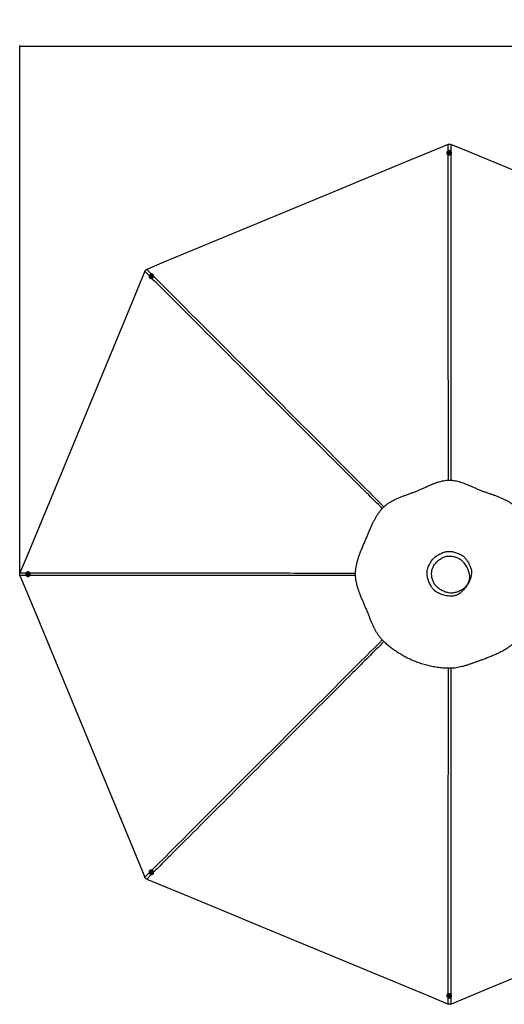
# Model space of a CAD drawing. Header units: millimetres. Extents: x 20 to 26059, y 28 to 17777.
# Tile 44 of 90: x 2197 to 6143, y 9764 to 17777. Entities that reach past the tile are written whole.
import ezdxf

# ---------------------------------------------------------------- set-up
doc = ezdxf.new("R2010")
doc.units = ezdxf.units.MM
doc.header["$LTSCALE"] = 2
doc.layers.add('COMPONENT_GEOMETRY', color=7, linetype='Continuous')
doc.styles.add('SLDTEXTSTYLE0', font='TXT', dxfattribs={"width": 0.75})
doc.dimstyles.new('SLDDIMSTYLE0', dxfattribs={"dimtxt": 150, "dimasz": 6.604, "dimexe": 0, "dimexo": 0.0625, "dimgap": 37.5, "dimtad": 0, "dimtih": 1, "dimtoh": 1, "dimdec": 0, "dimrnd": 1e-09, "dimzin": 12, "dimdsep": 46, "dimtxsty": 'SLDTEXTSTYLE0', "dimsah": 1, "dimcen": 0.09, "dimadec": 0, "dimazin": 3, "dimtfac": 1, "dimtdec": 0, "dimtofl": 0, "dimtmove": 0, "dimatfit": 3, "dimfxl": 1, "dimfrac": 2, "dimtolj": 1, "dimtzin": 12, "dimarcsym": 0})

# ---------------------------------------------------------------- blocks, each defined once
blk = doc.blocks.new('_D')
at = {"layer": 'COMPONENT_GEOMETRY', "color": 7}
for p, q in [((8742.9, 17777.2), (8697.2, 17777.2)), ((8697.2, 17777.2), (8697.2, 17539.1)), ((9454, 17777.2), (9499.7, 17777.2)), ((9499.7, 17777.2), (9499.7, 17539.1)), ((2197.2, 13286.2), (2197.2, 17567.6)), ((2197.2, 17561.2), (8628.2, 17561.2)), ((15999.8, 17561.2), (9568.7, 17561.2)), ((15999.8, 13309.5), (15999.8, 17567.6)), ((8697.2, 17539.1), (8742.9, 17539.1)), ((9499.7, 17539.1), (9454, 17539.1))]:
    blk.add_line(p, q, dxfattribs=at)
for points in [[(2197.2, 17561.2), (2203.8, 17560.2), (2203.8, 17562.2)], [(15999.8, 17561.2), (15993.1, 17562.2), (15993.1, 17560.2)]]:
    blk.add_solid(points, dxfattribs=at)
at = {"layer": 'COMPONENT_GEOMETRY', "color": 7, "char_height": 150, "attachment_point": 1, "style": 'SLDTEXTSTYLE0'}
for s, insert in [('22\'7.70"', (8742.9, 17732.5)), ('6901mm', (8689.3, 17508.1))]:
    blk.add_mtext(s, dxfattribs=dict(at, insert=insert))

msp = doc.modelspace()

# ---------------------------------------------------------------- linework, layer by layer
at = {"color": 8, "linetype": 'Continuous', "lineweight": 25}
for p, q in [((5686.46, 16710.32), (5686.45, 16762.15)), ((5707.69, 16762.15), (5707.68, 16706.57)), ((3251.76, 15694.73), (3216.3, 15730.18)), ((3231.32, 15745.2), (3268.67, 15707.83)), ((2199.35, 13275.05), (2249.62, 13275.04)), ((2249.46, 13253.82), (2199.35, 13253.81)), ((3216.3, 10798.68), (3251.71, 10834.08)), ((3268.66, 10821.02), (3231.32, 10783.67)), ((5686.45, 9766.72), (5686.46, 9818.51)), ((5707.68, 9822.34), (5707.69, 9766.72))]:
    msp.add_line(p, q, dxfattribs=at)
at = {"color": 7, "linetype": 'Continuous', "lineweight": 25}
for p, q in [((5675.42, 16695.07), (5675.41, 16693.66)), ((5684.72, 16695.33), (5684.72, 16695.03)), ((5690.77, 16697.46), (5692.74, 16700.07)), ((5692.26, 16694.59), (5690.77, 16697.46)), ((5691.16, 16696.72), (5691.75, 16697.51)), ((5691.75, 16697.51), (5692.74, 16698.81)), ((5695.71, 16694.33), (5692.26, 16694.59)), ((5692.74, 16700.07), (5696.19, 16699.81)), ((5692.74, 16698.81), (5692.74, 16700.07)), ((5692.74, 16698.81), (5694.46, 16698.68)), ((5694.46, 16698.68), (5696.19, 16698.55)), ((5697.68, 16696.94), (5695.71, 16694.33)), ((5696.19, 16699.81), (5697.68, 16696.94)), ((5696.19, 16698.55), (5696.19, 16699.81)), ((5696.19, 16698.55), (5696.93, 16697.12)), ((5696.93, 16697.12), (5697.29, 16696.43)), ((5703.72, 16694.94), (5703.72, 16695.25)), ((5713.01, 16693.49), (5713.02, 16694.9)), ((3255.12, 15676.95), (3256.11, 15675.95)), ((3261.5, 15683.72), (3261.71, 15683.5)), ((3263.82, 15692.74), (3266.44, 15695)), ((3264.27, 15689.51), (3263.82, 15692.74)), ((3264.7, 15691.86), (3263.82, 15692.74)), ((3267.35, 15688.53), (3264.27, 15689.51)), ((3264.7, 15691.86), (3266.01, 15692.99)), ((3264.93, 15690.24), (3264.7, 15691.86)), ((3265.07, 15689.25), (3264.93, 15690.24)), ((3266.01, 15692.99), (3267.33, 15694.11)), ((3266.44, 15695), (3269.52, 15694.02)), ((3267.33, 15694.11), (3266.44, 15695)), ((3267.33, 15694.11), (3268.87, 15693.63)), ((3269.97, 15690.79), (3267.35, 15688.53)), ((3268.87, 15693.63), (3269.61, 15693.39)), ((3269.52, 15694.02), (3269.97, 15690.79)), ((3275.19, 15696.9), (3274.98, 15697.11)), ((3282.78, 15702.45), (3281.79, 15703.45)), ((2258.59, 13262.95), (2258.85, 13266.4)), ((2261.2, 13260.98), (2258.59, 13262.95)), ((2259.85, 13262.95), (2258.59, 13262.95)), ((2258.85, 13266.4), (2261.72, 13267.88)), ((2260.1, 13266.4), (2258.85, 13266.4)), ((2259.85, 13262.95), (2259.98, 13264.68)), ((2261.15, 13261.96), (2259.85, 13262.95)), ((2259.98, 13264.68), (2260.1, 13266.4)), ((2260.1, 13266.4), (2261.54, 13267.14)), ((2261.95, 13261.36), (2261.15, 13261.96)), ((2264.07, 13262.46), (2261.2, 13260.98)), ((2261.54, 13267.14), (2262.23, 13267.5)), ((2261.72, 13267.88), (2264.33, 13265.91)), ((2263.67, 13273.93), (2263.36, 13273.93)), ((2263.36, 13254.93), (2263.67, 13254.93)), ((2265.07, 13283.23), (2263.67, 13283.23)), ((2263.67, 13245.63), (2265.07, 13245.63)), ((2264.33, 13265.91), (2264.07, 13262.46)), ((3256.11, 10852.91), (3255.12, 10851.92)), ((3261.71, 10845.36), (3261.5, 10845.14)), ((3263.66, 10836.65), (3264.64, 10839.72)), ((3264.54, 10837.54), (3263.66, 10836.65)), ((3265.91, 10834.02), (3263.66, 10836.65)), ((3264.54, 10837.54), (3265.03, 10839.07)), ((3265.67, 10836.22), (3264.54, 10837.54)), ((3264.64, 10839.72), (3267.88, 10840.17)), ((3265.03, 10839.07), (3265.26, 10839.81)), ((3266.8, 10834.91), (3265.67, 10836.22)), ((3266.8, 10834.91), (3265.91, 10834.02)), ((3269.15, 10834.47), (3265.91, 10834.02)), ((3268.42, 10835.14), (3266.8, 10834.91)), ((3267.88, 10840.17), (3270.14, 10837.55)), ((3269.41, 10835.28), (3268.42, 10835.14)), ((3270.14, 10837.55), (3269.15, 10834.47)), ((3274.98, 10831.75), (3275.19, 10831.97)), ((3281.79, 10825.41), (3282.78, 10826.41)), ((5675.41, 9835.21), (5675.42, 9833.8)), ((5684.72, 9833.84), (5684.72, 9833.53)), ((5690.77, 9831.92), (5692.75, 9834.53)), ((5692.25, 9829.06), (5690.77, 9831.92)), ((5691.51, 9831.75), (5691.16, 9832.43)), ((5692.25, 9830.31), (5691.51, 9831.75)), ((5692.25, 9830.31), (5692.25, 9829.06)), ((5693.97, 9830.18), (5692.25, 9830.31)), ((5695.7, 9828.8), (5692.25, 9829.06)), ((5692.75, 9834.53), (5696.2, 9834.27)), ((5695.7, 9830.05), (5693.97, 9830.18)), ((5697.68, 9831.41), (5695.7, 9828.8)), ((5696.69, 9831.36), (5695.7, 9830.05)), ((5695.7, 9830.05), (5695.7, 9828.8)), ((5696.2, 9834.27), (5697.68, 9831.41)), ((5697.29, 9832.16), (5696.69, 9831.36)), ((5703.72, 9833.62), (5703.72, 9833.92)), ((5713.02, 9833.96), (5713.01, 9835.37))]:
    msp.add_line(p, q, dxfattribs=at)
at = {"color": 7, "linetype": 'Continuous', "lineweight": 25, "flags": 128}
for points in [[(5686.45, 16762.15), (5381.86, 16635.98), (5067.79, 16505.89), (4753.71, 16375.79), (4439.63, 16245.7), (3999.6, 16063.43), (3685.53, 15933.34), (3371.45, 15803.24), (3231.32, 15745.2)], [(8160.96, 15745.97), (7856.38, 15872.13), (7542.3, 16002.22), (7228.22, 16132.32), (6914.15, 16262.41), (6475.97, 16443.91), (6161.89, 16574.01), (5847.82, 16704.1), (5707.69, 16762.15)], [(5712.48, 16699.05), (5711.26, 16702.24), (5709.38, 16705.14), (5706.92, 16707.66), (5703.98, 16709.68), (5700.65, 16711.15), (5697.08, 16711.99), (5693.4, 16712.18), (5689.76, 16711.7), (5686.28, 16710.59), (5683.11, 16708.87), (5680.36, 16706.63), (5678.15, 16703.93), (5676.55, 16700.89), (5675.64, 16697.62), (5675.43, 16694.26), (5675.95, 16690.92), (5677.17, 16687.73), (5679.05, 16684.83), (5681.51, 16682.31), (5684.45, 16680.29), (5687.78, 16678.82), (5691.35, 16677.98), (5695.03, 16677.79), (5698.67, 16678.27), (5702.15, 16679.38), (5705.32, 16681.1), (5708.07, 16683.34), (5710.28, 16686.04), (5711.88, 16689.08), (5712.8, 16692.35), (5713, 16695.71), (5712.48, 16699.05)], [(5694.98, 16703.96), (5692.4, 16703.83), (5689.95, 16703.06), (5687.82, 16701.72), (5686.16, 16699.91), (5685.1, 16697.75), (5684.72, 16695.41), (5685.04, 16693.06), (5686.04, 16690.87), (5687.65, 16689.02), (5689.74, 16687.62), (5692.17, 16686.8), (5694.75, 16686.61), (5697.29, 16687.06), (5699.6, 16688.12), (5701.51, 16689.71), (5702.88, 16691.72), (5703.61, 16693.99), (5703.64, 16696.36), (5702.98, 16698.65), (5701.66, 16700.69), (5699.79, 16702.33), (5697.51, 16703.44), (5694.98, 16703.96)], [(5694.61, 16701.53), (5692.77, 16701.34), (5691.15, 16700.52), (5690, 16699.19), (5689.49, 16697.56), (5689.7, 16695.87), (5690.61, 16694.39), (5692.06, 16693.33), (5693.84, 16692.87), (5695.68, 16693.06), (5697.3, 16693.89), (5698.45, 16695.22), (5698.96, 16696.85), (5698.75, 16698.53), (5697.84, 16700.01), (5696.39, 16701.07), (5694.61, 16701.53)], [(3216.3, 15730.18), (3090.14, 15425.59), (2960.04, 15111.52), (2829.95, 14797.44), (2699.86, 14483.36), (2517.59, 14043.33), (2387.49, 13729.26), (2257.4, 13415.18), (2199.35, 13275.05)], [(3278.49, 15705.99), (3275.37, 15707.38), (3271.99, 15708.11), (3268.48, 15708.15), (3264.96, 15707.5), (3261.57, 15706.19), (3258.45, 15704.26), (3255.72, 15701.79), (3253.47, 15698.88), (3251.8, 15695.63), (3250.77, 15692.17), (3250.42, 15688.64), (3250.76, 15685.17), (3251.79, 15681.89), (3253.45, 15678.93), (3255.69, 15676.4), (3258.42, 15674.41), (3261.53, 15673.02), (3264.91, 15672.29), (3268.43, 15672.25), (3271.95, 15672.89), (3275.33, 15674.21), (3278.45, 15676.14), (3281.19, 15678.61), (3283.43, 15681.52), (3285.1, 15684.77), (3286.13, 15688.22), (3286.48, 15691.76), (3286.14, 15695.23), (3285.12, 15698.51), (3283.46, 15701.47), (3281.22, 15704), (3278.49, 15705.99)], [(3256.11, 15675.95), (3256.68, 15675.41), (3259.41, 15673.41), (3262.52, 15672.02), (3265.9, 15671.29), (3269.42, 15671.25), (3272.94, 15671.9), (3276.32, 15673.21), (3279.44, 15675.14), (3282.18, 15677.61), (3284.42, 15680.52), (3286.09, 15683.77), (3287.12, 15687.23), (3287.47, 15690.76), (3287.13, 15694.23), (3286.11, 15697.51), (3284.45, 15700.47), (3282.78, 15702.45)], [(3262.65, 15697.09), (3260.92, 15695.17), (3259.72, 15692.9), (3259.16, 15690.45), (3259.28, 15687.99), (3260.05, 15685.71), (3261.44, 15683.78), (3263.33, 15682.34), (3265.58, 15681.51), (3268.03, 15681.33), (3270.5, 15681.83), (3272.79, 15682.96), (3274.75, 15684.65), (3276.23, 15686.76), (3277.11, 15689.15), (3277.34, 15691.63), (3276.89, 15694.02), (3275.8, 15696.14), (3274.15, 15697.84), (3272.06, 15698.99), (3269.68, 15699.5), (3267.2, 15699.34), (3264.8, 15698.51), (3262.65, 15697.09)], [(3264.1, 15695.1), (3262.94, 15693.66), (3262.38, 15691.94), (3262.5, 15690.18), (3263.3, 15688.67), (3264.64, 15687.63), (3266.33, 15687.22), (3268.1, 15687.5), (3269.69, 15688.43), (3270.85, 15689.87), (3271.42, 15691.6), (3271.29, 15693.35), (3270.49, 15694.86), (3269.15, 15695.9), (3267.46, 15696.32), (3265.69, 15696.03), (3264.1, 15695.1)], [(2199.35, 13253.81), (2325.52, 12949.23), (2455.61, 12635.15), (2585.71, 12321.07), (2715.8, 12007), (2898.07, 11566.97), (3028.16, 11252.89), (3158.26, 10938.81), (3216.3, 10798.68)], [(2259.6, 13282.7), (2256.41, 13281.48), (2253.5, 13279.61), (2250.99, 13277.15), (2248.96, 13274.21), (2247.49, 13270.88), (2246.65, 13267.32), (2246.46, 13263.64), (2246.94, 13259.99), (2248.05, 13256.51), (2249.77, 13253.34), (2252.02, 13250.59), (2254.72, 13248.37), (2257.76, 13246.77), (2261.03, 13245.85), (2264.4, 13245.65), (2267.74, 13246.17), (2270.93, 13247.38), (2273.83, 13249.26), (2276.35, 13251.71), (2278.38, 13254.66), (2279.84, 13257.98), (2280.69, 13261.55), (2280.88, 13265.23), (2280.4, 13268.88), (2279.29, 13272.36), (2277.57, 13275.53), (2275.32, 13278.28), (2272.62, 13280.49), (2269.58, 13282.09), (2266.31, 13283.01), (2262.94, 13283.22), (2259.6, 13282.7)], [(2254.69, 13265.21), (2254.82, 13262.62), (2255.58, 13260.17), (2256.93, 13258.04), (2258.74, 13256.38), (2260.91, 13255.32), (2263.25, 13254.93), (2265.6, 13255.25), (2267.79, 13256.25), (2269.64, 13257.86), (2271.04, 13259.95), (2271.86, 13262.38), (2272.05, 13264.95), (2271.6, 13267.49), (2270.54, 13269.81), (2268.95, 13271.72), (2266.94, 13273.09), (2264.66, 13273.83), (2262.29, 13273.86), (2260, 13273.2), (2257.96, 13271.88), (2256.32, 13270.01), (2255.2, 13267.73), (2254.69, 13265.21)], [(2257.13, 13264.82), (2257.32, 13262.98), (2258.15, 13261.36), (2259.48, 13260.21), (2261.11, 13259.7), (2262.8, 13259.91), (2264.28, 13260.81), (2265.33, 13262.26), (2265.8, 13264.05), (2265.61, 13265.89), (2264.78, 13267.51), (2263.45, 13268.66), (2261.82, 13269.17), (2260.13, 13268.95), (2258.65, 13268.05), (2257.59, 13266.6), (2257.13, 13264.82)], [(2265.07, 13245.63), (2265.8, 13245.65), (2269.14, 13246.17), (2272.33, 13247.38), (2275.24, 13249.26), (2277.76, 13251.71), (2279.78, 13254.66), (2281.25, 13257.98), (2282.09, 13261.55), (2282.28, 13265.23), (2281.81, 13268.88), (2280.69, 13272.36), (2278.97, 13275.53), (2276.72, 13278.28), (2274.03, 13280.49), (2270.98, 13282.09), (2267.71, 13283.01), (2265.07, 13283.23)], [(3252.66, 10848.7), (3251.26, 10845.59), (3250.53, 10842.21), (3250.49, 10838.7), (3251.14, 10835.18), (3252.45, 10831.8), (3254.38, 10828.68), (3256.84, 10825.95), (3259.76, 10823.7), (3263.01, 10822.03), (3266.47, 10821), (3270, 10820.64), (3273.48, 10820.98), (3276.76, 10822), (3279.72, 10823.66), (3282.25, 10825.9), (3284.25, 10828.62), (3285.64, 10831.74), (3286.37, 10835.12), (3286.42, 10838.63), (3285.77, 10842.15), (3284.46, 10845.53), (3282.53, 10848.65), (3280.06, 10851.38), (3277.15, 10853.63), (3273.9, 10855.3), (3270.44, 10856.33), (3266.9, 10856.69), (3263.43, 10856.35), (3260.15, 10855.33), (3257.19, 10853.67), (3254.66, 10851.43), (3252.66, 10848.7)], [(3282.78, 10826.41), (3283.24, 10826.9), (3285.24, 10829.62), (3286.63, 10832.73), (3287.36, 10836.11), (3287.41, 10839.63), (3286.76, 10843.14), (3285.45, 10846.53), (3283.52, 10849.65), (3281.05, 10852.38), (3278.14, 10854.63), (3274.89, 10856.3), (3271.43, 10857.33), (3267.9, 10857.68), (3264.42, 10857.34), (3261.14, 10856.32), (3258.18, 10854.66), (3256.11, 10852.91)], [(3261.55, 10832.87), (3263.47, 10831.13), (3265.75, 10829.94), (3268.2, 10829.38), (3270.66, 10829.49), (3272.94, 10830.27), (3274.87, 10831.65), (3276.31, 10833.54), (3277.15, 10835.79), (3277.33, 10838.24), (3276.83, 10840.7), (3275.7, 10843), (3274.01, 10844.96), (3271.9, 10846.43), (3269.51, 10847.32), (3267.03, 10847.55), (3264.64, 10847.1), (3262.51, 10846.01), (3260.81, 10844.36), (3259.66, 10842.27), (3259.15, 10839.9), (3259.31, 10837.42), (3260.13, 10835.02), (3261.55, 10832.87)], [(3263.55, 10834.31), (3264.99, 10833.14), (3266.72, 10832.58), (3268.48, 10832.71), (3269.99, 10833.5), (3271.04, 10834.84), (3271.45, 10836.53), (3271.17, 10838.3), (3270.24, 10839.89), (3268.8, 10841.05), (3267.07, 10841.62), (3265.31, 10841.49), (3263.8, 10840.7), (3262.76, 10839.35), (3262.34, 10837.67), (3262.62, 10835.9), (3263.55, 10834.31)], [(3231.32, 10783.67), (3535.91, 10657.5), (3849.98, 10527.41), (4164.06, 10397.31), (4478.14, 10267.22), (4918.17, 10084.95), (5232.24, 9954.86), (5546.32, 9824.76), (5686.45, 9766.72)], [(5707.69, 9766.72), (6012.27, 9892.88), (6326.35, 10022.98), (6640.43, 10153.07), (6954.5, 10283.17), (7394.53, 10465.43), (7708.61, 10595.53), (8022.69, 10725.62), (8160.96, 10782.9)], [(5675.95, 9829.81), (5677.16, 9826.63), (5679.03, 9823.72), (5681.49, 9821.21), (5684.43, 9819.18), (5687.75, 9817.72), (5691.32, 9816.88), (5695, 9816.69), (5698.65, 9817.16), (5702.13, 9818.27), (5705.3, 9819.99), (5708.05, 9822.24), (5710.27, 9824.93), (5711.87, 9827.97), (5712.79, 9831.24), (5713, 9834.61), (5712.49, 9837.95), (5711.27, 9841.13), (5709.4, 9844.04), (5706.95, 9846.55), (5704, 9848.58), (5700.68, 9850.04), (5697.11, 9850.88), (5693.43, 9851.07), (5689.78, 9850.6), (5686.31, 9849.48), (5683.13, 9847.77), (5680.38, 9845.52), (5678.16, 9842.82), (5676.56, 9839.79), (5675.64, 9836.52), (5675.43, 9833.15), (5675.95, 9829.81)], [(5693.44, 9824.91), (5696.02, 9825.04), (5698.47, 9825.8), (5700.6, 9827.14), (5702.26, 9828.96), (5703.33, 9831.12), (5703.72, 9833.46), (5703.4, 9835.81), (5702.4, 9837.99), (5700.8, 9839.85), (5698.71, 9841.24), (5696.28, 9842.06), (5693.7, 9842.25), (5691.16, 9841.8), (5688.85, 9840.74), (5686.93, 9839.15), (5685.56, 9837.14), (5684.82, 9834.87), (5684.79, 9832.5), (5685.45, 9830.22), (5686.76, 9828.18), (5688.63, 9826.54), (5690.91, 9825.42), (5693.44, 9824.91)], [(5693.83, 9827.33), (5695.68, 9827.52), (5697.3, 9828.35), (5698.45, 9829.68), (5698.96, 9831.31), (5698.75, 9832.99), (5697.85, 9834.48), (5696.4, 9835.53), (5694.62, 9836), (5692.77, 9835.8), (5691.15, 9834.98), (5690, 9833.65), (5689.49, 9832.02), (5689.7, 9830.33), (5690.6, 9828.85), (5692.05, 9827.8), (5693.83, 9827.33)]]:
    msp.add_lwpolyline(points, dxfattribs=at)
at = {"color": 7, "linetype": 'Continuous', "lineweight": 25}
for centre, radius, start, end in [((5692.7, 16694.04), 17.3, 181.252047, 248.496959), ((5694.22, 16695.65), 9.52, 183.735355, 355.754083), ((5693.83, 16695.92), 2.62, 142.72707, 167.584316), ((5694.19, 16695.59), 3.1, 85.001005, 141.854681), ((5694.29, 16695.68), 3.01, 28.639922, 86.707849), ((5694.65, 16695.93), 2.57, 8.254646, 27.484569), ((5696.48, 16693.72), 16.53, 312.46295, 359.207183), ((3267.99, 15690.67), 9.52, 228.782347, 40.855378), ((3268.01, 15690.61), 3.1, 130.005439, 186.871172), ((3267.53, 15690.59), 2.62, 187.734809, 212.71455), ((3268.02, 15690.74), 3.01, 73.606816, 131.701221), ((3268.09, 15691.17), 2.57, 53.194153, 72.45788), ((2263.07, 13264.41), 3.1, 175.012502, 231.863461), ((2262.98, 13264.5), 3.01, 118.572402, 176.702589), ((2262.74, 13264.05), 2.62, 232.717729, 257.861805), ((2262.72, 13264.86), 2.57, 98.239214, 117.422897), ((2263.01, 13264.43), 9.52, 273.952877, 86.047123), ((3267.99, 10838.2), 9.52, 319.146124, 131.21615), ((3267.91, 10838.22), 3, 163.556684, 221.711224), ((3267.48, 10838.3), 2.57, 143.363067, 162.399973), ((3268.05, 10838.22), 3.11, 220.018165, 276.83619), ((3268.07, 10837.74), 2.62, 277.685884, 302.939963), ((5692.61, 9834.89), 17.2, 111.289357, 178.961637), ((5694.22, 9833.22), 9.52, 4.24805, 176.262512), ((5693.79, 9832.93), 2.57, 188.493212, 207.402549), ((5694.14, 9833.18), 3, 208.568958, 266.72221), ((5694.24, 9833.28), 3.11, 265.019219, 321.80522), ((5694.6, 9832.95), 2.62, 322.657805, 347.902695), ((5696.52, 9835.16), 16.49, 0.72884, 47.601026)]:
    msp.add_arc(centre, radius, start, end, dxfattribs=at)
for points, knots in [([(5686.45, 16762.15), (5686.78, 16762.28), (5688.56, 16762.99), (5691.93, 16763.95), (5696.77, 16764.49), (5701.8, 16764.05), (5705.47, 16763.04), (5707.38, 16762.27), (5707.69, 16762.15)], [0, 0, 0, 0, 0.0487474, 0.2641427, 0.4793688, 0.7165261, 0.9539142, 1, 1, 1, 1]), ([(3216.3, 15730.18), (3216.45, 15730.53), (3217.23, 15732.36), (3219.01, 15735.49), (3222.16, 15739.37), (3226.19, 15742.66), (3229.46, 15744.42), (3231.21, 15745.15), (3231.32, 15745.2)], [0, 0, 0, 0, 0.0530565, 0.2728854, 0.4925364, 0.7381047, 0.9839564, 1, 1, 1, 1]), ([(5952, 13946.51), (5942.87, 13950.16), (5924.65, 13957.43), (5897.97, 13969.17), (5871.72, 13980.94), (5845.7, 13992.45), (5821.1, 14002.68), (5797.71, 14011.44), (5775.46, 14018.6), (5754.68, 14023.93), (5735.47, 14027.51), (5718, 14029.64), (5700.33, 14030.51), (5680.54, 14030.06), (5658.74, 14027.83), (5635.21, 14023.43), (5612.03, 14017.37), (5589.19, 14009.97), (5566.64, 14001.5), (5542.79, 13991.6), (5517.55, 13980.4), (5490.74, 13968.13), (5463.63, 13955.83), (5436.08, 13943.91), (5408.62, 13933.07), (5381.57, 13923.02), (5355.1, 13913.45), (5328.74, 13903.86), (5302.58, 13893.95), (5276.74, 13883.39), (5251.34, 13871.88), (5226.55, 13859.06), (5203.5, 13845.14), (5182.39, 13830.08), (5163.42, 13814.04), (5146.04, 13796.47), (5130.16, 13777.71), (5115.66, 13757.95), (5102.36, 13737.32), (5090.09, 13715.98), (5078.67, 13694.06), (5067.18, 13670.1), (5055.53, 13644.07), (5043.54, 13615.91), (5031.59, 13587.24), (5019.43, 13558.29), (5006.76, 13528.95), (4993.97, 13499.3), (4981.33, 13469.25), (4969.33, 13439.13), (4959.08, 13410.94), (4950.61, 13384.64), (4943.84, 13360.26), (4938.27, 13335.58), (4934.45, 13312.61), (4932.18, 13291.52), (4931.16, 13272.43), (4931.23, 13253.36), (4932.65, 13232.3), (4935.79, 13209.36), (4940.89, 13184.75), (4947.37, 13160.59), (4954.95, 13136.84), (4963.39, 13113.42), (4973.08, 13088.69), (4983.95, 13062.59), (4995.85, 13034.98), (5007.82, 13007.31), (5019.53, 12979.61), (5030.62, 12952.16), (5041.21, 12925.45), (5051.47, 12899.75), (5061.62, 12875.14), (5071.91, 12851.54), (5082.56, 12828.87), (5093.82, 12807.07), (5105.89, 12786.14), (5118.99, 12766.13), (5133.26, 12747.15), (5151.31, 12726.63), (5173.81, 12705.26), (5199.97, 12682.26), (5227.51, 12660.42), (5256.3, 12639.65), (5286.43, 12619.96), (5317.79, 12601.45), (5351.99, 12583.28), (5388.98, 12565.87), (5428.82, 12549.59), (5469.57, 12535.37), (5511.15, 12523.26), (5553.49, 12513.4), (5589.29, 12507.14), (5618.2, 12503.36), (5640.04, 12501.16), (5661.99, 12499.62), (5683.88, 12498.77), (5705.49, 12498.58), (5728.15, 12499.9), (5751.72, 12502.81), (5776.22, 12507.35), (5800.33, 12513.07), (5824.17, 12519.74), (5847.92, 12527.18), (5871.76, 12535.25), (5895.87, 12543.82), (5920.39, 12552.77), (5945.36, 12561.91), (5972.73, 12571.92), (6002.28, 12582.94), (6033.86, 12595.25), (6065.39, 12608.4), (6092.26, 12620.7), (6114.64, 12631.91), (6132.65, 12641.64), (6150.68, 12652.22), (6168.7, 12663.83), (6186.66, 12676.65), (6204.38, 12690.83), (6220.83, 12705.78), (6235.85, 12721.25), (6249.29, 12737.2), (6261.35, 12754.51), (6272.17, 12772.91), (6281.8, 12792.26), (6290.4, 12812.4), (6298.18, 12833.26), (6305.66, 12855.81), (6312.96, 12880.12), (6320.29, 12906.23), (6327.63, 12933.08), (6335.33, 12960.46), (6343.46, 12988.02), (6351.73, 13015.52), (6359.96, 13042.82), (6367.97, 13069.95), (6375.57, 13096.95), (6382.59, 13123.9), (6388.87, 13150.86), (6394.2, 13177.9), (6398.38, 13205.03), (6400.92, 13229.54), (6402.1, 13251.31), (6402.35, 13270.27), (6401.31, 13289.14), (6398.98, 13307.77), (6395.35, 13327.65), (6390.31, 13348.65), (6383.94, 13370.7), (6376.91, 13392.41), (6369.15, 13414.9), (6360.87, 13438.31), (6352.35, 13462.78), (6344.29, 13487.41), (6337.02, 13512.2), (6330.82, 13536.97), (6325.39, 13561.39), (6319.86, 13588.32), (6314.09, 13617.34), (6307.63, 13648.11), (6300.58, 13677.45), (6292.45, 13705.51), (6283.28, 13730.86), (6273.03, 13753.56), (6261.84, 13773.68), (6248.94, 13792.46), (6234.31, 13809.65), (6218.29, 13825.28), (6199.99, 13840.33), (6179.37, 13854.52), (6156.53, 13867.73), (6132.91, 13879.45), (6108.65, 13890), (6083.81, 13899.7), (6058.44, 13908.89), (6032.54, 13917.84), (6006.1, 13926.89), (5979.12, 13936.27), (5961.1, 13943.08), (5952, 13946.51)], [0, 0, 0, 0, 0.0062079, 0.0123847, 0.0185275, 0.0246372, 0.0307136, 0.0357515, 0.0407647, 0.0457516, 0.0494761, 0.0531858, 0.0568886, 0.0606336, 0.0656625, 0.0707159, 0.0757949, 0.0808976, 0.0860265, 0.0911809, 0.0973971, 0.1036484, 0.1099363, 0.116261, 0.1226055, 0.1285507, 0.1344957, 0.1404391, 0.1463799, 0.1523162, 0.1582479, 0.1641727, 0.1700884, 0.1753383, 0.1805792, 0.1857567, 0.1909068, 0.1960997, 0.2013354, 0.2066101, 0.2119258, 0.2172802, 0.2237536, 0.2302781, 0.2368554, 0.2434816, 0.2500953, 0.257012, 0.2639405, 0.2708741, 0.2778026, 0.2832351, 0.2886523, 0.294047, 0.2994131, 0.303457, 0.3074802, 0.3114793, 0.3154719, 0.3208122, 0.32617, 0.3315397, 0.3369132, 0.3422866, 0.3476539, 0.3540791, 0.3604808, 0.3668553, 0.3731968, 0.379444, 0.385547, 0.3914459, 0.3971495, 0.4026894, 0.4080894, 0.4133727, 0.4185521, 0.423644, 0.4286621, 0.4336209, 0.4408799, 0.4482224, 0.4556009, 0.4630516, 0.4706144, 0.478305, 0.4860229, 0.4950456, 0.5040918, 0.5131652, 0.5222698, 0.5314085, 0.540585, 0.5451896, 0.5498053, 0.5544326, 0.5590731, 0.5636265, 0.5680646, 0.5733929, 0.5787174, 0.5840504, 0.5894025, 0.5947854, 0.6002096, 0.6056867, 0.6112314, 0.6168532, 0.6225079, 0.6296062, 0.636771, 0.6440355, 0.6514438, 0.6557602, 0.6601503, 0.6646266, 0.669204, 0.6739001, 0.6787296, 0.6836315, 0.6879634, 0.6923325, 0.6967724, 0.7013023, 0.7059222, 0.710634, 0.7154345, 0.7203229, 0.7260147, 0.7318156, 0.7377239, 0.743736, 0.7497899, 0.7558437, 0.7618906, 0.7679227, 0.7739342, 0.7799172, 0.7858631, 0.7917629, 0.7976083, 0.8033903, 0.807398, 0.8113778, 0.8153479, 0.8193167, 0.8232851, 0.8282375, 0.8331799, 0.8381049, 0.843009, 0.8485831, 0.8541205, 0.8596181, 0.8650715, 0.8704442, 0.8757132, 0.8808802, 0.8878858, 0.894593, 0.9010551, 0.9073121, 0.9133951, 0.9183508, 0.923216, 0.9280042, 0.9327336, 0.93743, 0.9421128, 0.9477263, 0.9533461, 0.9589832, 0.9646483, 0.9703546, 0.9761134, 0.9819397, 0.9878499, 0.9938627, 1, 1, 1, 1]), ([(5856.17, 13201.51), (5856.17, 13201.51), (5854.11, 13197.03), (5849.32, 13188.37), (5841.88, 13176.89), (5834.09, 13165.46), (5825.11, 13153.47), (5814.02, 13140.67), (5801.84, 13127.96), (5789.04, 13116.36), (5776.5, 13106.91), (5764.43, 13099.59), (5753.15, 13094.11), (5740.98, 13089.71), (5728.01, 13086.62), (5714.39, 13084.89), (5698.38, 13085.04), (5680.23, 13087.15), (5660.01, 13090.87), (5640.18, 13096.33), (5621.44, 13103.3), (5603.91, 13111.76), (5587.8, 13121.68), (5574.21, 13132.24), (5563.25, 13143.17), (5554.58, 13153.91), (5546.91, 13165.37), (5539.43, 13178.91), (5532.23, 13194.47), (5525.42, 13212.02), (5520.32, 13227.96), (5516.59, 13242.15), (5514.25, 13254.53), (5512.99, 13267.07), (5513.17, 13280.99), (5515.6, 13296.41), (5520.25, 13313.1), (5526.58, 13329.63), (5533.76, 13345.34), (5541.65, 13360.25), (5550.55, 13374.07), (5560.7, 13387), (5571.73, 13398.09), (5584.88, 13408.9), (5599.95, 13419.58), (5617.82, 13429.93), (5633, 13437.12), (5642.23, 13440.63), (5645.04, 13441.7)], [0, 0, 0, 0, 0.00000016, 0.02038889, 0.04081063, 0.05654005, 0.07755385, 0.10267781, 0.12650627, 0.15035453, 0.17413757, 0.19139531, 0.2086868, 0.22592388, 0.2447788, 0.26368995, 0.28252181, 0.3107671, 0.33911191, 0.36743868, 0.39565928, 0.42166887, 0.44773567, 0.4737053, 0.49260438, 0.51159484, 0.53062267, 0.54957294, 0.57547443, 0.60140982, 0.62731905, 0.64465748, 0.66206215, 0.67940188, 0.69665136, 0.71942361, 0.74375235, 0.76815316, 0.79253218, 0.81511842, 0.83780661, 0.86043272, 0.88293387, 0.9023067, 0.93071264, 0.95917636, 0.98758282, 1, 1, 1, 1]), ([(5656.79, 13405.96), (5654.61, 13405.19), (5647.21, 13402.57), (5635.07, 13396.79), (5620.84, 13388.13), (5607.57, 13378.22), (5595.17, 13367.37), (5583.77, 13355.59), (5573.57, 13342.77), (5565.36, 13329.79), (5559.27, 13316.8), (5555.03, 13304.15), (5551.82, 13289.54), (5550.34, 13272.99), (5551.02, 13254.78), (5553.34, 13237.79), (5557.03, 13222.14), (5562.01, 13207.99), (5568.42, 13194.55), (5576.16, 13181.97), (5585.03, 13170.29), (5595.28, 13159.41), (5606.87, 13149.55), (5619.57, 13140.66), (5633.72, 13132.64), (5649.14, 13125.39), (5665.77, 13118.98), (5682.9, 13114.16), (5699.88, 13111.15), (5716.56, 13110.62), (5732.81, 13112.56), (5748.95, 13116.34), (5765.68, 13121.84), (5782.63, 13129.03), (5797.18, 13136.96), (5808.32, 13144.37), (5815.69, 13150.18), (5820.11, 13154.23), (5825.77, 13159.67), (5832.02, 13166.51), (5839.82, 13177.56), (5846.35, 13188.91), (5852.1, 13201.58), (5855.56, 13212.31), (5856.95, 13220.68), (5857.73, 13227.8), (5859.04, 13236.21), (5859.47, 13247.82), (5857.3, 13261.01), (5853.63, 13275.6), (5850.31, 13287.43), (5848.26, 13296.68), (5846.7, 13303.16), (5842.72, 13313.06), (5835.31, 13325.72), (5825.1, 13341.31), (5814.45, 13355.05), (5804.14, 13367.41), (5793.96, 13378.17), (5782.44, 13387.72), (5769.48, 13395.46), (5755.59, 13401.68), (5740.3, 13406.51), (5723.86, 13410.05), (5706.37, 13412.17), (5689.18, 13412.46), (5672.46, 13410.6), (5662.01, 13407.51), (5656.79, 13405.96)], [0, 0, 0, 0, 0.0072764, 0.0247087, 0.0422029, 0.0596666, 0.0768168, 0.0940443, 0.1112313, 0.1283259, 0.1422861, 0.1562951, 0.1702649, 0.1893081, 0.2084434, 0.2275387, 0.2432439, 0.2589901, 0.2746891, 0.2900483, 0.305445, 0.320796, 0.3370239, 0.3532946, 0.3695346, 0.3881862, 0.4069112, 0.4255902, 0.4441788, 0.4610592, 0.477957, 0.4955746, 0.5131993, 0.5333411, 0.5534763, 0.5653085, 0.5754622, 0.5830176, 0.5841911, 0.6002017, 0.6121123, 0.626723, 0.6413574, 0.6559067, 0.6620279, 0.6681563, 0.6785116, 0.6888287, 0.7045752, 0.7204041, 0.7362364, 0.743246, 0.7502516, 0.7572127, 0.7767532, 0.7963351, 0.8159004, 0.831457, 0.8470145, 0.8624895, 0.8784082, 0.8943974, 0.910344, 0.9288025, 0.9472971, 0.9657314, 0.9828605, 1, 1, 1, 1]), ([(5645.04, 13441.7), (5649.66, 13443.26), (5658.91, 13446.37), (5673.24, 13449.41), (5688.26, 13451.01), (5703.83, 13450.57), (5719.73, 13448.3), (5735.38, 13444.63), (5751.93, 13439.56), (5769.38, 13433.2), (5787.35, 13424.87), (5802.64, 13415.73), (5814.98, 13405.88), (5824.7, 13396.06), (5833.46, 13385.37), (5843.06, 13371.45), (5852.9, 13354.05), (5859.11, 13339.96), (5861.86, 13332.79), (5861.86, 13332.79)], [0, 0, 0, 0, 0.0544169, 0.1089301, 0.1632464, 0.2226621, 0.2823943, 0.3423633, 0.4021035, 0.4757802, 0.5495445, 0.6230117, 0.6741142, 0.7254965, 0.7770122, 0.8282974, 0.9141395, 0.9999996, 1, 1, 1, 1]), ([(5861.86, 13332.79), (5861.86, 13332.79), (5862.81, 13329.92), (5865.07, 13324.29), (5868.86, 13316.35), (5872.19, 13308.51), (5874.58, 13300.65), (5875.8, 13293.59), (5876.26, 13285.44), (5875.94, 13276.25), (5874.54, 13265.08), (5872.55, 13254), (5870.77, 13242.98), (5868.45, 13232.17), (5864.77, 13221.88), (5860.9, 13213.57), (5857.65, 13206.94), (5856.51, 13203.33), (5856.17, 13201.51), (5856.17, 13201.51)], [0, 0, 0, 0, 0.0000009, 0.0662687, 0.132623, 0.1925868, 0.2526474, 0.3123904, 0.3489288, 0.4311054, 0.513595, 0.5964029, 0.6790147, 0.7584829, 0.8382733, 0.9179577, 0.9591059, 0.9999991, 1, 1, 1, 1]), ([(2199.35, 13253.81), (2198.58, 13256.07), (2197.53, 13259.14), (2197.1, 13263.91), (2197.27, 13267.92), (2198.14, 13271.88), (2199.03, 13274.21), (2199.35, 13275.05)], [0, 0, 0, 0, 0.3261569, 0.4447437, 0.6569461, 0.8759441, 1, 1, 1, 1]), ([(3231.32, 10783.67), (3229.18, 10784.71), (3226.26, 10786.14), (3222.56, 10789.22), (3219.86, 10792.19), (3217.67, 10795.6), (3216.67, 10797.86), (3216.3, 10798.68)], [0, 0, 0, 0, 0.3261716, 0.4447638, 0.6602889, 0.8759385, 1, 1, 1, 1]), ([(5707.69, 9766.72), (5705.43, 9765.95), (5702.36, 9764.89), (5697.57, 9764.46), (5693.56, 9764.64), (5689.59, 9765.51), (5687.29, 9766.39), (5686.45, 9766.72)], [0, 0, 0, 0, 0.3261716, 0.4447638, 0.6602889, 0.8759385, 1, 1, 1, 1])]:
    msp.add_open_spline(points, degree=3, knots=knots, dxfattribs=at)
at = {"color": 8, "linetype": 'Continuous', "lineweight": 25}
for points, knots in [([(5687.71, 14030.02), (5687.53, 14149.1), (5686.98, 14502.19), (5686.69, 15323.42), (5686.52, 16087.1), (5686.47, 16616.73), (5686.46, 16678.25)], [0, 0, 0, 0, 0.13491123, 0.40004364, 0.93031113, 1, 1, 1, 1]), ([(5707.67, 16681.96), (5707.63, 16299.33), (5707.57, 15710.72), (5707.3, 14916.14), (5707.07, 14414.76), (5706.58, 14119.41), (5706.43, 14030)], [0, 0, 0, 0, 0.4328211, 0.6658336, 0.8988461, 1, 1, 1, 1]), ([(5149.13, 13799.13), (5064.79, 13883.21), (4814.72, 14132.51), (4233.8, 14713.02), (3693.13, 15253.46), (3318.03, 15628.48), (3273.97, 15672.53)], [0, 0, 0, 0, 0.1348077, 0.3997005, 0.9294887, 1, 1, 1, 1]), ([(3287.09, 15689.41), (3557.92, 15418.52), (3974.4, 15001.95), (4536.37, 14439.6), (4890.72, 14084.92), (5099.21, 13875.73), (5162.32, 13812.42)], [0, 0, 0, 0, 0.4331066, 0.6660082, 0.8989098, 1, 1, 1, 1]), ([(2279.1, 13275.04), (2661.87, 13275), (3250.63, 13274.93), (4045.36, 13274.66), (4546.71, 13274.43), (4842.04, 13273.94), (4931.41, 13273.79)], [0, 0, 0, 0, 0.4329292, 0.6659109, 0.8988926, 1, 1, 1, 1]), ([(4931.42, 13255.07), (4812.36, 13254.89), (4459.29, 13254.34), (3638.08, 13254.05), (2873.07, 13253.89), (2342.11, 13253.83), (2279.26, 13253.82)], [0, 0, 0, 0, 0.13468924, 0.39942877, 0.9289105, 1, 1, 1, 1]), ([(3274.05, 10856.41), (3544.29, 11126.59), (3960.2, 11542.41), (4521.9, 12103.73), (4876.57, 12458.07), (5085.74, 12666.55), (5149.04, 12729.64)], [0, 0, 0, 0, 0.4325243, 0.665674, 0.8988238, 1, 1, 1, 1]), ([(5162.46, 12716.59), (5078.35, 12632.22), (4829.02, 12382.11), (4248.48, 11801.16), (3707.42, 11259.87), (3331.78, 10884.15), (3287.11, 10839.47)], [0, 0, 0, 0, 0.1347171, 0.399333, 0.9285674, 1, 1, 1, 1]), ([(5686.46, 9850.66), (5686.5, 10232.03), (5686.57, 10819.4), (5686.84, 11612.72), (5687.07, 12114.1), (5687.56, 12409.46), (5687.71, 12498.87)], [0, 0, 0, 0, 0.43201571, 0.66535856, 0.89870143, 1, 1, 1, 1]), ([(5706.43, 12498.87), (5706.61, 12379.78), (5707.16, 12026.68), (5707.45, 11205.44), (5707.61, 10440.66), (5707.67, 9909.93), (5707.68, 9847.31)], [0, 0, 0, 0, 0.13475095, 0.39955038, 0.92915192, 1, 1, 1, 1])]:
    msp.add_open_spline(points, degree=3, knots=knots, dxfattribs=at)
at = {"layer": 'COMPONENT_GEOMETRY', "color": 7}
msp.add_line((2197.17, 13264.43), (2197.17, 13283.7), dxfattribs=at)

# ---------------------------------------------------------------- dimensions: what is measured, and where the dimension line sits
dim = msp.add_linear_dim(base=(2197.17, 17561.21), p1=(15999.75, 13306.95), p2=(2197.17, 13283.7), dimstyle='SLDDIMSTYLE0', dxfattribs=at)
dim.commit()
dim.dimension.update_dxf_attribs({"geometry": '_D', "text_midpoint": (9098.46, 17561.21), "dimtype": 160})

doc.saveas('drawing.dxf')
